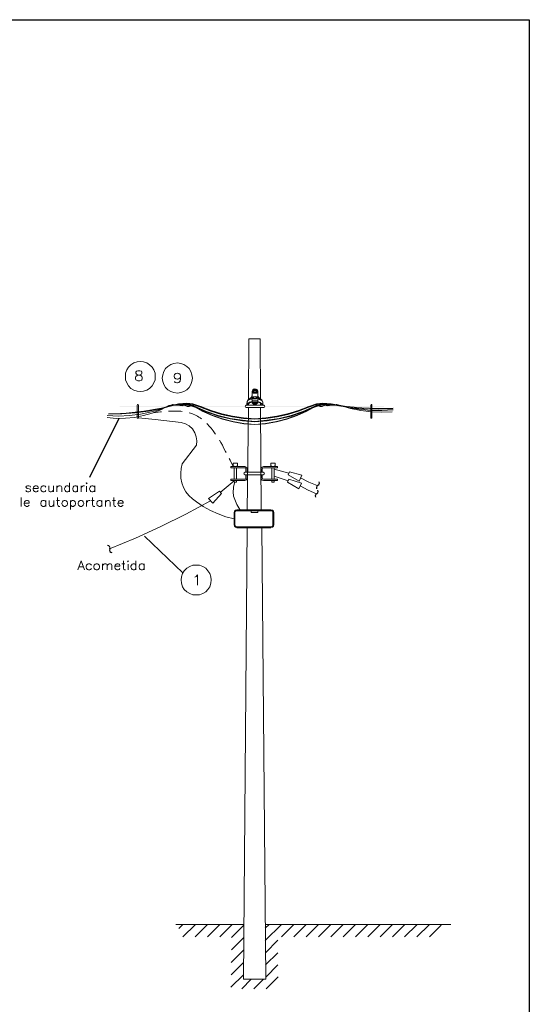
# Paper-space layout 'DGE_BT_007' of a CAD drawing. Header units: millimetres. Extents: x 8 to 202, y 3 to 294.
# Tile 14 of 14: x 106 to 202, y 109 to 294. Entities that reach past the tile are written whole.
import ezdxf

# ---------------------------------------------------------------- set-up
doc = ezdxf.new("R2010")
doc.units = ezdxf.units.MM
for name, color, linetype, lineweight in [('DGE_CONTORNOS', 7, 'Continuous', 0), ('DGE_DATOS', 7, 'Continuous', 0), ('DGE_RELLENO', 7, 'Continuous', 0)]:
    doc.layers.add(name, color=color, linetype=linetype, lineweight=lineweight)

# ---------------------------------------------------------------- blocks, each defined once
blk = doc.blocks.new('DGE_BT_007')
at = {"layer": 'DGE_RELLENO', "true_color": 0x000000}
for points in [[(148.5053, 221.093), (148.5053, 221.1777), (124.8833, 221.093)], [(148.5053, 221.1777), (124.8833, 221.093), (124.8833, 221.1777)], [(152.2307, 221.1777), (152.2307, 221.093), (174.625, 221.1777)], [(152.2307, 221.093), (174.625, 221.1777), (174.625, 221.093)]]:
    blk.add_hatch(color=7, dxfattribs=at).paths.add_polyline_path(points, flags=0)
at = {"layer": 'DGE_CONTORNOS', "lineweight": 25}
for points in [[(7.874, 293.9063), (201.9723, 293.9063)], [(201.9723, 293.9063), (201.9723, 3.2456)]]:
    blk.add_lwpolyline(points, dxfattribs=at)
at = {"layer": 'DGE_CONTORNOS', "lineweight": 5}
for points in [[(149.1403, 222.4054), (149.225, 233.8354)], [(149.225, 233.8354), (151.3417, 233.8354)], [(151.3417, 233.8354), (151.4263, 222.49)], [(131.6143, 226.7233), (131.572, 227.316), (131.3603, 227.951), (131.0217, 228.459), (130.556, 228.9247), (130.048, 229.2634), (129.413, 229.475), (128.8203, 229.5597), (128.1853, 229.475), (127.5503, 229.2634), (127.0423, 228.9247), (126.5767, 228.459), (126.238, 227.951), (126.0263, 227.316), (125.984, 226.7233), (126.0263, 226.0884), (126.238, 225.4957), (126.5767, 224.9454), (127.0423, 224.4797), (127.5503, 224.141), (128.1853, 223.9294), (128.8203, 223.887), (129.413, 223.9294), (130.048, 224.141), (130.556, 224.4797), (131.0217, 224.9454), (131.3603, 225.4957), (131.572, 226.0884), (131.6143, 226.7233)], [(138.5993, 226.427), (138.5147, 227.062), (138.303, 227.6547), (137.9643, 228.205), (137.541, 228.6284), (136.9907, 228.967), (136.398, 229.1787), (135.763, 229.2634), (135.128, 229.1787), (134.5353, 228.967), (133.985, 228.6284), (133.5617, 228.205), (133.223, 227.6547), (133.0113, 227.062), (132.9267, 226.427), (133.0113, 225.792), (133.223, 225.1993), (133.5617, 224.649), (133.985, 224.2257), (134.5353, 223.887), (135.128, 223.6754), (135.763, 223.5907), (136.398, 223.6754), (136.9907, 223.887), (137.541, 224.2257), (137.9643, 224.649), (138.303, 225.1993), (138.5147, 225.792), (138.5993, 226.427)], [(150.368, 224.395), (150.114, 224.3527), (149.9447, 224.1833), (149.86, 223.9294)], [(150.876, 223.9294), (150.8337, 224.1833), (150.622, 224.3527), (150.368, 224.395)], [(149.3943, 222.5747), (149.0557, 222.3207), (148.8863, 221.982), (148.844, 221.5587)], [(149.3943, 222.49), (149.0557, 222.236), (148.8863, 221.8974), (148.844, 221.474)], [(149.86, 222.5323), (149.3943, 222.4477), (148.971, 222.1937)], [(149.3943, 222.5747), (149.6483, 222.744), (149.7753, 222.998), (149.86, 223.2944)], [(149.3943, 222.49), (149.6483, 222.6594), (149.7753, 222.9134), (149.86, 223.2097)], [(150.368, 224.3104), (150.114, 224.268), (149.9447, 224.0987), (149.86, 223.887)], [(149.86, 223.9294), (149.86, 223.252)], [(149.86, 223.887), (149.86, 223.1674)], [(149.86, 222.871), (150.114, 222.871)], [(149.86, 222.871), (149.86, 221.8127)], [(149.86, 222.7864), (150.114, 222.8287)], [(149.86, 222.7864), (149.86, 221.728)], [(150.1987, 222.9134), (150.0717, 222.871), (149.987, 222.744)], [(150.1987, 222.871), (150.0717, 222.7864), (149.987, 222.6594)], [(149.987, 222.744), (150.114, 222.617), (150.2833, 222.5747)], [(149.987, 222.6594), (150.114, 222.5323), (150.2833, 222.49)], [(150.0293, 224.2257), (150.0293, 223.6754)], [(150.7067, 224.2257), (150.0293, 224.2257)], [(150.7067, 224.141), (150.0293, 224.141)], [(150.0293, 224.141), (150.0293, 223.5907)], [(150.7067, 223.6754), (150.0293, 223.6754)], [(150.7067, 223.5907), (150.0293, 223.5907)], [(150.1563, 224.0987), (150.0717, 223.9294), (150.1563, 223.76)], [(150.1563, 224.014), (150.0717, 223.8447), (150.1563, 223.6754)], [(150.622, 224.0987), (150.1563, 224.0987)], [(150.622, 224.014), (150.1563, 224.014)], [(150.5797, 223.76), (150.1563, 223.76)], [(150.5797, 223.6754), (150.1563, 223.6754)], [(150.4103, 222.9557), (150.1987, 222.9134)], [(150.4103, 222.871), (150.1987, 222.871)], [(150.495, 224.0987), (150.368, 224.141), (150.241, 224.0987)], [(150.495, 224.014), (150.368, 224.0563), (150.241, 224.014)], [(150.241, 223.76), (150.368, 223.7177), (150.495, 223.76)], [(150.241, 223.6754), (150.368, 223.633), (150.495, 223.6754)], [(150.4103, 222.5747), (150.2833, 222.5747)], [(150.4103, 222.49), (150.2833, 222.49)], [(150.876, 223.8447), (150.8337, 224.0987), (150.622, 224.268), (150.368, 224.3104)], [(150.749, 222.744), (150.622, 222.9134), (150.4103, 222.9557)], [(150.749, 222.6594), (150.622, 222.8287), (150.4103, 222.871)], [(150.4103, 221.728), (150.876, 221.728), (150.876, 222.7864)], [(150.4103, 222.5747), (150.622, 222.617), (150.749, 222.744)], [(150.4103, 222.49), (150.622, 222.5323), (150.749, 222.6594)], [(150.5797, 223.76), (150.6643, 223.9294), (150.622, 224.0987)], [(150.5797, 223.6754), (150.6643, 223.8447), (150.622, 224.014)], [(150.876, 221.8127), (150.876, 222.871), (150.622, 222.871)], [(150.876, 222.7864), (150.622, 222.7864)], [(150.7067, 224.2257), (150.7067, 223.6754)], [(150.7067, 224.141), (150.7067, 223.5907)], [(150.876, 223.9294), (150.876, 223.2097)], [(150.876, 223.8447), (150.876, 223.1674)], [(150.876, 223.252), (150.9183, 222.998), (151.0877, 222.744), (151.2993, 222.5747)], [(150.876, 223.1674), (150.9183, 222.9134), (151.0877, 222.6594), (151.2993, 222.49)], [(151.765, 222.1514), (151.3417, 222.4054), (150.876, 222.49)], [(151.8497, 221.5587), (151.8497, 221.9397), (151.638, 222.3207), (151.2993, 222.5747)], [(151.8497, 221.474), (151.8497, 221.855), (151.638, 222.236), (151.2993, 222.49)], [(122.555, 219.3997), (124.6717, 219.2727), (126.746, 219.3573), (128.8627, 219.6114), (130.8947, 220.0347), (132.9267, 220.6274), (134.874, 221.4317)], [(122.555, 218.9764), (124.2483, 218.807), (125.984, 218.8493), (127.6773, 219.0187), (129.3707, 219.3573), (131.0217, 219.823), (132.6303, 220.458), (134.1543, 221.2624)], [(122.809, 219.696), (125.3067, 219.696), (127.8467, 219.8653), (130.3443, 220.204), (132.7997, 220.712), (135.255, 221.347)], [(122.8513, 219.6537), (126.1533, 219.823), (129.4553, 220.204), (132.7573, 220.7544), (135.9747, 221.5587)], [(128.2277, 221.347), (128.2277, 218.934), (128.27, 218.8493), (128.397, 218.8493), (128.4393, 218.934), (128.4393, 221.347), (128.397, 221.4317), (128.27, 221.4317), (128.2277, 221.347)], [(136.652, 221.347), (134.9587, 221.3047), (134.9163, 221.3047), (134.1543, 221.2624)], [(136.652, 221.22), (134.9587, 221.4317), (134.874, 221.4317)], [(137.7527, 221.3894), (136.9907, 221.4317), (135.8477, 221.3047), (134.874, 221.4317)], [(138.6417, 221.474), (137.541, 221.601), (135.0433, 221.3894)], [(137.3293, 221.5163), (136.8637, 221.5163), (135.8477, 221.3894), (135.255, 221.347)], [(138.684, 221.5587), (137.541, 221.6857), (135.9747, 221.5587)], [(138.684, 221.1777), (138.43, 221.3047), (138.049, 221.1354), (137.668, 221.22), (137.414, 221.2624), (137.0753, 221.347), (136.652, 221.22)], [(138.6417, 221.3047), (138.3877, 221.22), (138.0067, 221.0507), (137.6257, 221.093), (137.3717, 221.1777), (136.9483, 221.3047), (136.652, 221.347)], [(139.1073, 221.0507), (137.8797, 221.474), (137.3293, 221.5163)], [(139.065, 220.966), (137.7527, 221.3894)], [(140.1233, 220.966), (138.6417, 221.474)], [(138.6417, 221.3047), (140.4197, 220.331), (142.2823, 219.442), (144.2297, 218.7647), (146.2193, 218.2144), (148.2513, 217.8757), (150.3257, 217.664)], [(140.1657, 221.0507), (138.684, 221.5587)], [(138.684, 221.1777), (140.462, 220.204), (142.3247, 219.3573), (144.272, 218.68), (146.2617, 218.172), (148.2937, 217.8333), (150.3257, 217.664)], [(139.065, 220.966), (141.224, 220.0347), (143.4253, 219.2727), (145.669, 218.7224), (147.9973, 218.3413), (150.3257, 218.172)], [(139.1073, 221.0507), (141.224, 220.1194), (143.4253, 219.3997), (145.7113, 218.807), (147.9973, 218.4684), (150.3257, 218.2567)], [(140.1233, 220.966), (142.0707, 220.204), (144.0603, 219.569), (146.1347, 219.1034), (148.209, 218.807), (150.3257, 218.68)], [(140.1657, 221.0507), (142.113, 220.2887), (144.1027, 219.696), (146.1347, 219.2304), (148.209, 218.934), (150.3257, 218.7647)], [(148.717, 221.3047), (148.59, 221.22), (148.5053, 221.093), (148.59, 220.9237), (148.717, 220.8813)], [(152.019, 221.3047), (148.717, 221.3047)], [(152.019, 220.8813), (148.717, 220.8813)], [(148.844, 221.5587), (148.844, 221.5163), (148.9287, 221.5163), (148.971, 221.5587)], [(148.844, 221.474), (148.844, 221.4317), (148.9287, 221.4317), (148.971, 221.474)], [(148.9287, 201.4504), (149.1403, 220.8813)], [(149.86, 222.4477), (149.3943, 222.363), (148.971, 222.109)], [(149.86, 221.982), (149.352, 221.855), (148.971, 221.5587)], [(149.86, 221.8974), (149.352, 221.7704), (148.971, 221.474)], [(149.1403, 221.3047), (149.1403, 221.6434)], [(150.876, 222.1514), (149.86, 222.1514)], [(150.876, 222.0667), (149.86, 222.0667)], [(150.4103, 221.8127), (149.86, 221.8127)], [(150.4103, 221.728), (149.86, 221.728)], [(149.987, 221.6434), (149.987, 221.8127)], [(149.987, 221.5587), (149.987, 221.728)], [(149.987, 221.6434), (150.368, 221.5163), (150.7067, 221.601)], [(149.987, 221.5587), (150.368, 221.4317), (150.7067, 221.5587)], [(150.114, 221.4317), (150.114, 221.5587)], [(150.114, 221.347), (150.114, 221.474)], [(150.5797, 221.4317), (150.114, 221.4317)], [(150.5797, 221.347), (150.114, 221.347)], [(150.3257, 218.7647), (152.4, 218.934), (154.4743, 219.2304), (156.5063, 219.696), (158.5383, 220.2887), (160.4857, 221.0507), (161.925, 221.5587)], [(150.3257, 218.2567), (152.6117, 218.4684), (154.94, 218.807), (157.1837, 219.3997), (159.385, 220.1194), (161.5017, 221.0507), (162.7717, 221.474), (163.2797, 221.5163)], [(150.3257, 218.68), (152.4, 218.807), (154.5167, 219.1034), (156.5487, 219.569), (158.5807, 220.204), (160.528, 220.966), (161.9673, 221.474)], [(150.3257, 218.172), (152.654, 218.3413), (154.94, 218.7224), (157.226, 219.2727), (159.4273, 220.0347), (161.5863, 220.966), (162.8563, 221.3894)], [(150.3257, 217.664), (152.3577, 217.8757), (154.3897, 218.2144), (156.3793, 218.7647), (158.3267, 219.442), (160.1893, 220.331), (162.0097, 221.3047), (162.2213, 221.22), (162.6447, 221.0507), (162.9833, 221.093), (163.2797, 221.1777), (163.6607, 221.3047), (163.957, 221.347)], [(150.3257, 217.664), (152.3577, 217.8333), (154.3897, 218.172), (156.337, 218.68), (158.2843, 219.3573), (160.147, 220.204), (161.9673, 221.1777), (162.179, 221.3047), (162.6023, 221.1354), (162.9833, 221.22), (163.2373, 221.2624), (163.576, 221.347), (163.957, 221.22)], [(150.876, 221.8127), (150.4103, 221.8127)], [(150.5797, 221.5587), (150.5797, 221.4317)], [(150.5797, 221.474), (150.5797, 221.347)], [(150.7067, 221.8127), (150.7067, 221.601)], [(150.7067, 221.728), (150.7067, 221.5587)], [(151.765, 222.0667), (151.3417, 222.3207), (150.876, 222.4477)], [(151.7227, 221.5163), (151.3417, 221.8127), (150.876, 221.982)], [(151.7227, 221.4317), (151.3417, 221.7704), (150.876, 221.8974)], [(151.4263, 221.728), (151.4263, 221.3047)], [(151.4263, 220.8813), (151.5533, 201.4504)], [(151.7227, 221.5163), (151.765, 221.474), (151.8073, 221.474), (151.8497, 221.5587)], [(151.7227, 221.4317), (151.765, 221.3894), (151.8073, 221.3894), (151.8497, 221.474)], [(152.019, 220.8813), (152.146, 220.9237), (152.2307, 221.093), (152.146, 221.22), (152.019, 221.3047)], [(161.925, 221.5587), (163.1103, 221.6857), (164.6767, 221.5587), (167.5553, 221.093), (170.4763, 220.7967), (173.4397, 220.712), (176.3607, 220.7544)], [(161.9673, 221.474), (163.1103, 221.601), (165.5657, 221.3894)], [(162.8563, 221.3894), (163.6607, 221.4317), (164.8037, 221.3047), (165.7773, 221.4317)], [(163.2797, 221.5163), (163.7453, 221.5163), (164.8037, 221.3894), (165.3963, 221.347), (168.1057, 220.8813), (170.815, 220.6274), (173.5667, 220.5427), (176.3183, 220.6274)], [(163.957, 221.22), (165.6503, 221.4317), (165.7773, 221.4317), (167.8517, 220.8813), (169.926, 220.5427), (172.085, 220.331), (174.2017, 220.2887), (176.3607, 220.4157)], [(163.957, 221.347), (165.6503, 221.3047), (165.735, 221.3047), (166.4547, 221.2624), (168.3597, 220.712), (170.2647, 220.331), (172.2543, 220.077), (174.2017, 219.9924), (176.149, 220.077)], [(172.3813, 221.347), (172.3813, 221.4317), (172.212, 221.4317), (172.1697, 221.347)], [(172.1697, 218.934), (172.1697, 221.347)], [(172.3813, 221.347), (172.3813, 218.934)], [(128.4393, 218.934), (131.572, 218.6377), (136.4827, 218.045)], [(132.7573, 220.077), (132.588, 220.0347), (131.2333, 219.9077)], [(136.6943, 220.1194), (136.4403, 220.1617), (136.144, 220.1617), (135.8053, 220.204), (134.5353, 220.204), (134.0697, 220.1617)], [(140.335, 218.7224), (140.081, 218.934), (139.827, 219.061), (139.573, 219.2304), (139.319, 219.3573), (139.0227, 219.5267), (138.7687, 219.6114), (138.4723, 219.7384), (138.2183, 219.823), (137.9643, 219.8653)], [(172.1697, 218.934), (172.212, 218.8493), (172.3813, 218.8493), (172.3813, 218.934)], [(139.3613, 213.7694), (139.446, 214.5737), (139.319, 215.378), (139.0227, 216.14), (138.5993, 216.8597), (137.9643, 217.41), (137.287, 217.791), (136.4827, 218.045)], [(142.9597, 215.8437), (142.875, 215.9284), (142.494, 216.4787), (142.113, 216.9867), (141.9013, 217.2407), (141.6897, 217.4524), (141.478, 217.7063), (141.3087, 217.8757)], [(139.3613, 213.7694), (136.6943, 210.298), (136.4827, 209.409), (136.398, 208.52), (136.4403, 207.5887), (136.6097, 206.6997), (136.9483, 205.8107), (137.3717, 205.0063), (137.922, 204.2867), (138.5993, 203.6517), (139.3613, 203.1014), (140.6313, 202.2547), (142.0283, 201.4927), (143.4253, 200.8577), (144.907, 200.3073), (146.431, 199.9264)], [(144.9493, 212.4147), (144.8223, 212.6264), (144.526, 213.1767), (144.2297, 213.7694), (143.9333, 214.3197), (143.6793, 214.743)], [(146.177, 209.8747), (145.669, 210.9754), (145.4997, 211.2717)], [(148.463, 209.7477), (145.8383, 209.7477)], [(145.8383, 209.7477), (145.8383, 209.4937)], [(146.2617, 209.917), (146.2617, 210.3827)], [(146.2617, 210.3827), (146.685, 210.3827)], [(146.2617, 209.917), (146.431, 209.8323), (146.431, 209.7477)], [(147.066, 210.3827), (146.6427, 210.3827)], [(147.066, 209.917), (146.8967, 209.8323), (146.8967, 209.7477)], [(147.066, 209.917), (147.066, 210.3827)], [(148.9287, 209.282), (148.844, 209.4937), (148.6747, 209.663), (148.463, 209.7477)], [(151.9767, 209.7477), (151.7227, 209.663), (151.5533, 209.4937), (151.511, 209.282)], [(151.9767, 209.7477), (154.6013, 209.7477)], [(153.3737, 209.917), (153.3737, 210.3827)], [(153.3737, 210.3827), (153.797, 210.3827)], [(153.543, 209.8323), (153.3737, 209.917)], [(153.543, 209.7477), (153.543, 209.8323)], [(154.178, 210.3827), (153.7547, 210.3827)], [(154.0087, 209.8323), (154.178, 209.917)], [(154.0087, 209.7477), (154.0087, 209.8323)], [(154.178, 209.917), (154.178, 210.3827)], [(154.6013, 209.7477), (154.6013, 209.4937)], [(148.463, 209.4937), (145.8383, 209.4937)], [(146.431, 207.377), (146.431, 209.4937)], [(146.8967, 207.377), (146.8967, 209.4937)], [(148.5053, 208.6894), (148.336, 208.6047), (148.2513, 208.4777), (148.336, 208.3084), (148.5053, 208.2237)], [(148.6747, 208.6894), (148.6747, 209.282), (148.6323, 209.4514), (148.463, 209.4937)], [(148.5053, 208.6894), (151.9343, 208.6894)], [(148.5053, 208.2237), (151.9343, 208.2237)], [(148.6747, 208.2237), (148.6747, 207.631)], [(148.9287, 208.6894), (148.9287, 209.282)], [(148.9287, 208.2237), (148.9287, 207.631)], [(151.511, 208.6894), (151.511, 209.282)], [(151.511, 208.2237), (151.511, 207.631), (151.5533, 207.377), (151.7227, 207.2077), (151.9767, 207.1653)], [(151.9767, 209.4937), (151.8073, 209.4514), (151.7227, 209.282)], [(151.7227, 208.6894), (151.7227, 209.282)], [(151.7227, 208.2237), (151.7227, 207.631)], [(151.9343, 208.2237), (152.1037, 208.3084), (152.146, 208.4777), (152.1037, 208.6047), (151.9343, 208.6894)], [(151.9767, 209.4937), (154.6013, 209.4937)], [(153.543, 207.377), (153.543, 209.4937)], [(154.0087, 207.377), (154.0087, 209.4937)], [(154.0087, 209.2397), (156.718, 208.52)], [(154.0087, 207.9274), (156.6333, 207.0807)], [(159.1733, 208.139), (158.7077, 207.0384), (156.591, 208.2237), (156.845, 208.774), (159.1733, 208.139)], [(143.8487, 204.8794), (146.431, 207.0807)], [(148.463, 207.377), (145.8383, 207.377)], [(145.8383, 207.1653), (145.8383, 207.377)], [(148.463, 207.1653), (145.8383, 207.1653)], [(147.5317, 201.662), (147.1507, 202.297), (146.9813, 202.5934), (146.8543, 202.932), (146.685, 203.2284), (146.558, 203.567), (146.431, 203.8634), (146.3463, 204.202), (146.304, 204.4983), (146.2617, 204.6677), (146.2617, 205.1757), (146.304, 205.5144), (146.3463, 205.853), (146.3887, 206.1917), (146.558, 206.869)], [(146.8967, 206.8267), (146.431, 206.8267), (146.431, 207.1653)], [(146.8967, 206.8267), (146.8967, 207.1653)], [(148.463, 207.377), (148.6323, 207.4617), (148.6747, 207.631)], [(148.463, 207.1653), (148.6747, 207.2077), (148.844, 207.377), (148.9287, 207.631)], [(151.7227, 207.631), (151.8073, 207.4617), (151.9767, 207.377)], [(151.9767, 207.377), (154.6013, 207.377)], [(151.9767, 207.1653), (154.6013, 207.1653)], [(153.543, 206.8267), (153.543, 207.1653)], [(154.0087, 207.1653), (154.0087, 206.8267), (153.543, 206.8267)], [(154.6013, 207.1653), (154.6013, 207.377)], [(159.0887, 206.615), (158.623, 205.5567), (156.5063, 206.8267), (156.7603, 207.377), (159.0887, 206.615)], [(158.877, 206.1493), (160.3587, 205.345), (161.925, 204.6254)], [(158.9617, 207.631), (160.4857, 206.8267), (162.0943, 206.1917)], [(141.6473, 203.7364), (142.4517, 202.8474), (144.0603, 204.6677), (143.6793, 205.1334), (141.6473, 203.7364)], [(123.0207, 194.2537), (127.889, 196.2857), (132.6727, 198.487), (137.3717, 200.8153), (142.0283, 203.313)], [(146.939, 201.6197), (146.685, 201.535), (146.5157, 201.3657), (146.431, 201.1117)], [(146.431, 198.7834), (146.431, 201.1117)], [(146.939, 201.4504), (146.7697, 201.408), (146.6427, 201.281), (146.6003, 201.1117)], [(146.6003, 198.7834), (146.6003, 201.1117)], [(146.939, 201.6197), (153.3737, 201.6197)], [(146.939, 201.4504), (153.3737, 201.4504)], [(149.6483, 201.6197), (150.876, 201.6197), (150.876, 201.1117), (149.6483, 201.1117), (149.6483, 201.6197)], [(153.924, 201.1117), (153.8393, 201.3657), (153.67, 201.535), (153.3737, 201.6197)], [(153.7547, 201.1117), (153.7123, 201.281), (153.5853, 201.408), (153.3737, 201.4504)], [(153.7547, 201.1117), (153.7547, 198.7834)], [(153.924, 201.1117), (153.924, 198.7834)], [(146.431, 198.7834), (146.5157, 198.5294), (146.685, 198.3177), (146.939, 198.233)], [(146.6003, 198.7834), (146.6427, 198.5717), (146.7697, 198.4447), (146.939, 198.4024)], [(153.3737, 198.4024), (146.939, 198.4024)], [(148.209, 113.2277), (148.9287, 198.4024)], [(151.638, 198.4024), (152.4, 113.2277)], [(153.3737, 198.4024), (153.5853, 198.4447), (153.7123, 198.5717), (153.7547, 198.7834)], [(153.3737, 198.233), (153.67, 198.3177), (153.8393, 198.5294), (153.924, 198.7834)], [(153.3737, 198.233), (146.939, 198.233)], [(142.1553, 188.4117), (142.0707, 189.0044), (141.859, 189.6394), (141.5203, 190.1474), (141.097, 190.613), (140.5467, 190.9517), (139.954, 191.1634), (139.319, 191.2057), (138.684, 191.1634), (138.0913, 190.9517), (137.541, 190.613), (137.0753, 190.1474), (136.7367, 189.6394), (136.5673, 189.0044), (136.4827, 188.4117), (136.5673, 187.7767), (136.7367, 187.1417), (137.0753, 186.6337), (137.541, 186.168), (138.0913, 185.8294), (138.684, 185.6177), (139.319, 185.5754), (139.954, 185.6177), (140.5467, 185.8294), (141.097, 186.168), (141.5203, 186.6337), (141.859, 187.1417), (142.0707, 187.7767), (142.1553, 188.4117)], [(152.4, 113.2277), (148.209, 113.2277)]]:
    blk.add_lwpolyline(points, dxfattribs=at)
at = {"layer": 'DGE_CONTORNOS', "lineweight": 13}
for points in [[(128.3547, 227.7817), (128.0583, 227.697), (127.9737, 227.5277), (127.9737, 227.3583), (128.0583, 227.1467), (128.27, 227.062), (128.6087, 226.9774), (128.905, 226.8927), (129.0743, 226.7233), (129.159, 226.5117), (129.159, 226.2577), (129.0743, 226.0884), (128.9897, 226.0037), (128.6933, 225.919), (128.3547, 225.919), (128.0583, 226.0037), (127.9737, 226.0884), (127.889, 226.2577), (127.889, 226.5117), (127.9737, 226.7233), (128.1853, 226.8927), (128.4393, 226.9774), (128.778, 227.062), (128.9897, 227.1467), (129.0743, 227.3583), (129.0743, 227.5277), (128.9897, 227.697), (128.6933, 227.7817), (128.3547, 227.7817)], [(136.3557, 226.7657), (136.271, 226.4694), (136.0593, 226.3), (135.8053, 226.2153), (135.7207, 226.2153), (135.4667, 226.3), (135.255, 226.4694), (135.1703, 226.7657), (135.1703, 226.8504), (135.255, 227.1044), (135.4667, 227.2737), (135.7207, 227.3583), (135.8053, 227.3583), (136.0593, 227.2737), (136.271, 227.1044), (136.3557, 226.7657), (136.3557, 226.3), (136.271, 225.8344), (136.0593, 225.5804), (135.8053, 225.4957), (135.636, 225.4957), (135.3397, 225.5804), (135.255, 225.7497)], [(108.1617, 205.8954), (108.077, 206.0647), (107.823, 206.107), (107.569, 206.107), (107.3573, 206.0647), (107.2727, 205.8954), (107.3573, 205.726), (107.5267, 205.6413), (107.9077, 205.5567), (108.077, 205.472), (108.1617, 205.345), (108.1617, 205.2604), (108.077, 205.091), (107.823, 205.0063), (107.569, 205.0063), (107.3573, 205.091), (107.2727, 205.2604)], [(108.6273, 205.6413), (109.601, 205.6413), (109.601, 205.8107), (109.5163, 205.98), (109.4317, 206.0647), (109.2623, 206.107), (109.0083, 206.107), (108.8813, 206.0647), (108.712, 205.8954), (108.6273, 205.6413), (108.6273, 205.472), (108.712, 205.2604), (108.8813, 205.091), (109.0083, 205.0063), (109.2623, 205.0063), (109.4317, 205.091), (109.601, 205.2604)], [(111.0403, 205.8954), (110.871, 206.0647), (110.7017, 206.107), (110.4477, 206.107), (110.3207, 206.0647), (110.1513, 205.8954), (110.0667, 205.6413), (110.0667, 205.472), (110.1513, 205.2604), (110.3207, 205.091), (110.4477, 205.0063), (110.7017, 205.0063), (110.871, 205.091), (111.0403, 205.2604)], [(111.5907, 206.107), (111.5907, 205.345), (111.6753, 205.091), (111.8447, 205.0063), (112.0563, 205.0063), (112.2257, 205.091), (112.4797, 205.345)], [(112.4797, 206.107), (112.4797, 205.0063)], [(113.1147, 206.107), (113.1147, 205.0063)], [(113.1147, 205.8107), (113.3263, 206.0647), (113.4957, 206.107), (113.7497, 206.107), (113.919, 206.0647), (114.0037, 205.8107), (114.0037, 205.0063)], [(115.4853, 205.8954), (115.3583, 206.0647), (115.189, 206.107), (114.935, 206.107), (114.7657, 206.0647), (114.6387, 205.8954), (114.554, 205.6413), (114.554, 205.472), (114.6387, 205.2604), (114.7657, 205.091), (114.935, 205.0063), (115.189, 205.0063), (115.3583, 205.091), (115.4853, 205.2604)], [(115.4853, 206.6997), (115.4853, 205.0063)], [(117.0093, 205.8954), (116.8823, 206.0647), (116.713, 206.107), (116.459, 206.107), (116.2897, 206.0647), (116.1627, 205.8954), (116.078, 205.6413), (116.078, 205.472), (116.1627, 205.2604), (116.2897, 205.091), (116.459, 205.0063), (116.713, 205.0063), (116.8823, 205.091), (117.0093, 205.2604)], [(117.0093, 206.107), (117.0093, 205.0063)], [(117.6443, 206.107), (117.6443, 205.0063)], [(117.6443, 205.6413), (117.729, 205.8954), (117.8983, 206.0647), (118.0677, 206.107), (118.3217, 206.107)], [(118.618, 206.615), (118.7027, 206.6997), (118.7873, 206.615), (118.7027, 206.5304), (118.618, 206.615)], [(118.7027, 206.0647), (118.7027, 205.0063)], [(120.2267, 205.8954), (120.0573, 206.0647), (119.888, 206.107), (119.6763, 206.107), (119.507, 206.0647), (119.3377, 205.8954), (119.253, 205.6413), (119.253, 205.472), (119.3377, 205.2604), (119.507, 205.091), (119.6763, 205.0063), (119.888, 205.0063), (120.0573, 205.091), (120.2267, 205.2604)], [(120.2267, 206.107), (120.2267, 205.0063)], [(106.3837, 203.948), (106.3837, 202.2547)], [(113.2417, 203.948), (113.2417, 202.5934), (113.3263, 202.3394), (113.4957, 202.2547), (113.665, 202.2547)], [(119.8033, 203.948), (119.8033, 202.5934), (119.888, 202.3394), (120.0573, 202.2547), (120.2267, 202.2547)], [(123.825, 203.948), (123.825, 202.5934), (123.8673, 202.3394), (124.0367, 202.2547), (124.206, 202.2547)], [(106.934, 202.8897), (107.9077, 202.8897), (107.9077, 203.059), (107.823, 203.2284), (107.7383, 203.313), (107.569, 203.3977), (107.3573, 203.3977), (107.188, 203.313), (107.0187, 203.1437), (106.934, 202.8897), (106.934, 202.7204), (107.0187, 202.5087), (107.188, 202.3394), (107.3573, 202.2547), (107.569, 202.2547), (107.7383, 202.3394), (107.9077, 202.5087)], [(110.998, 203.1437), (110.871, 203.313), (110.7017, 203.3977), (110.4477, 203.3977), (110.2783, 203.313), (110.1513, 203.1437), (110.0667, 202.8897), (110.0667, 202.7204), (110.1513, 202.5087), (110.2783, 202.3394), (110.4477, 202.2547), (110.7017, 202.2547), (110.871, 202.3394), (110.998, 202.5087)], [(110.998, 203.3977), (110.998, 202.2547)], [(111.6753, 203.3977), (111.6753, 202.5934), (111.7177, 202.3394), (111.887, 202.2547), (112.141, 202.2547), (112.3103, 202.3394), (112.522, 202.5934)], [(112.522, 203.3977), (112.522, 202.2547)], [(113.03, 203.3977), (113.5803, 203.3977)], [(114.4693, 203.3977), (114.3, 203.313), (114.1307, 203.1437), (114.046, 202.8897), (114.046, 202.7204), (114.1307, 202.5087), (114.3, 202.3394), (114.4693, 202.2547), (114.681, 202.2547), (114.8503, 202.3394), (115.0197, 202.5087), (115.1043, 202.7204), (115.1043, 202.8897), (115.0197, 203.1437), (114.8503, 203.313), (114.681, 203.3977), (114.4693, 203.3977)], [(115.6547, 203.3977), (115.6547, 201.7044)], [(115.6547, 203.1437), (115.824, 203.313), (115.9933, 203.3977), (116.205, 203.3977), (116.3743, 203.313), (116.5437, 203.1437), (116.6283, 202.8897), (116.6283, 202.7204), (116.5437, 202.5087), (116.3743, 202.3394), (116.205, 202.2547), (115.9933, 202.2547), (115.824, 202.3394), (115.6547, 202.5087)], [(117.475, 203.3977), (117.348, 203.313), (117.1787, 203.1437), (117.094, 202.8897), (117.094, 202.7204), (117.1787, 202.5087), (117.348, 202.3394), (117.475, 202.2547), (117.729, 202.2547), (117.8983, 202.3394), (118.0677, 202.5087), (118.1523, 202.7204), (118.1523, 202.8897), (118.0677, 203.1437), (117.8983, 203.313), (117.729, 203.3977), (117.475, 203.3977)], [(118.7027, 203.3977), (118.7027, 202.2547)], [(118.7027, 202.8897), (118.7873, 203.1437), (118.9143, 203.313), (119.0837, 203.3977), (119.3377, 203.3977)], [(119.5917, 203.3977), (120.142, 203.3977)], [(121.5813, 203.1437), (121.412, 203.313), (121.2427, 203.3977), (121.031, 203.3977), (120.8617, 203.313), (120.6923, 203.1437), (120.6077, 202.8897), (120.6077, 202.7204), (120.6923, 202.5087), (120.8617, 202.3394), (121.031, 202.2547), (121.2427, 202.2547), (121.412, 202.3394), (121.5813, 202.5087)], [(121.5813, 203.3977), (121.5813, 202.2547)], [(122.2163, 203.3977), (122.2163, 202.2547)], [(122.2163, 203.059), (122.4703, 203.313), (122.5973, 203.3977), (122.8513, 203.3977), (123.0207, 203.313), (123.1053, 203.059), (123.1053, 202.2547)], [(123.571, 203.3977), (124.1213, 203.3977)], [(124.587, 202.8897), (125.5607, 202.8897), (125.5607, 203.059), (125.476, 203.2284), (125.3913, 203.313), (125.2643, 203.3977), (125.0103, 203.3977), (124.841, 203.313), (124.6717, 203.1437), (124.587, 202.8897), (124.587, 202.7204), (124.6717, 202.5087), (124.841, 202.3394), (125.0103, 202.2547), (125.2643, 202.2547), (125.3913, 202.3394), (125.5607, 202.5087)], [(117.0517, 190.3167), (117.6867, 192.01), (118.3217, 190.3167)], [(119.5917, 191.2057), (119.4223, 191.375), (119.2953, 191.4597), (119.0413, 191.4597), (118.872, 191.375), (118.7027, 191.2057), (118.618, 190.994), (118.618, 190.8247), (118.7027, 190.5707), (118.872, 190.4014), (119.0413, 190.3167), (119.2953, 190.3167), (119.4223, 190.4014), (119.5917, 190.5707)], [(120.4807, 191.4597), (120.3113, 191.375), (120.142, 191.2057), (120.0573, 190.994), (120.0573, 190.8247), (120.142, 190.5707), (120.3113, 190.4014), (120.4807, 190.3167), (120.7347, 190.3167), (120.8617, 190.4014), (121.031, 190.5707), (121.1157, 190.8247), (121.1157, 190.994), (121.031, 191.2057), (120.8617, 191.375), (120.7347, 191.4597), (120.4807, 191.4597)], [(121.666, 191.4597), (121.666, 190.3167)], [(121.666, 191.121), (121.92, 191.375), (122.0893, 191.4597), (122.301, 191.4597), (122.4703, 191.375), (122.555, 191.121), (122.555, 190.3167)], [(122.555, 191.121), (122.809, 191.375), (122.936, 191.4597), (123.19, 191.4597), (123.3593, 191.375), (123.444, 191.121), (123.444, 190.3167)], [(123.9943, 190.994), (124.968, 190.994), (124.968, 191.121), (124.8833, 191.2903), (124.7987, 191.375), (124.6293, 191.4597), (124.3753, 191.4597), (124.2483, 191.375), (124.079, 191.2057), (123.9943, 190.994), (123.9943, 190.8247), (124.079, 190.5707), (124.2483, 190.4014), (124.3753, 190.3167), (124.6293, 190.3167), (124.7987, 190.4014), (124.968, 190.5707)], [(125.349, 191.4597), (125.8993, 191.4597)], [(125.603, 192.01), (125.603, 190.6554), (125.6877, 190.4014), (125.8147, 190.3167), (125.984, 190.3167)], [(126.4073, 191.9254), (126.492, 192.01), (126.5343, 191.9254), (126.492, 191.8407), (126.4073, 191.9254)], [(126.492, 191.375), (126.492, 190.3167)], [(127.9737, 191.2057), (127.8467, 191.375), (127.6773, 191.4597), (127.4233, 191.4597), (127.254, 191.375), (127.127, 191.2057), (127.0423, 190.994), (127.0423, 190.8247), (127.127, 190.5707), (127.254, 190.4014), (127.4233, 190.3167), (127.6773, 190.3167), (127.8467, 190.4014), (127.9737, 190.5707)], [(127.9737, 192.01), (127.9737, 190.3167)], [(129.4977, 191.2057), (129.3707, 191.375), (129.2013, 191.4597), (128.9473, 191.4597), (128.778, 191.375), (128.651, 191.2057), (128.5663, 190.994), (128.5663, 190.8247), (128.651, 190.5707), (128.778, 190.4014), (128.9473, 190.3167), (129.2013, 190.3167), (129.3707, 190.4014), (129.4977, 190.5707)], [(129.4977, 191.4597), (129.4977, 190.3167)], [(117.2633, 190.9094), (118.0677, 190.9094)], [(139.065, 188.962), (139.2767, 189.0467), (139.5307, 189.343), (139.5307, 187.438)], [(148.2937, 123.557), (135.4667, 123.557)], [(187.2403, 123.557), (152.3153, 123.557)]]:
    blk.add_lwpolyline(points, dxfattribs=at)
at = {"layer": 'DGE_CONTORNOS', "lineweight": 30}
for points in [[(124.7563, 218.807), (119.253, 207.7157)], [(162.2213, 206.234), (162.0097, 206.0647), (161.925, 205.8107), (161.9673, 205.5567)], [(162.2213, 206.234), (162.3907, 206.361), (162.4753, 206.615), (162.433, 206.869)], [(162.0097, 204.6677), (161.798, 204.4983), (161.7133, 204.2444), (161.7557, 203.9903)], [(162.0097, 204.6677), (162.179, 204.7947), (162.2637, 205.0487), (162.2213, 205.3027)], [(129.5823, 196.6667), (136.8213, 189.7663)], [(123.063, 194.2537), (123.1053, 194.4653), (123.0207, 194.677), (122.8513, 194.8464), (122.6397, 194.8887)], [(123.063, 194.2537), (123.0207, 193.9997), (123.063, 193.788), (123.2323, 193.6187), (123.444, 193.5764)], [(136.0593, 122.795), (136.8213, 123.557)], [(136.8213, 121.2287), (139.1497, 123.557)], [(139.1073, 121.2287), (141.4357, 123.557)], [(141.4357, 121.2287), (143.764, 123.557)], [(143.764, 121.2287), (146.0923, 123.557)], [(145.923, 121.1017), (148.2937, 123.43)], [(152.3153, 120.509), (155.3633, 123.557)], [(152.3153, 122.8374), (153.035, 123.557)], [(155.3633, 121.2287), (157.6917, 123.557)], [(157.6493, 121.2287), (160.02, 123.557)], [(159.9777, 121.2287), (162.306, 123.557)], [(162.306, 121.2287), (164.6343, 123.557)], [(164.6343, 121.2287), (166.9627, 123.557)], [(166.9627, 121.2287), (169.291, 123.557)], [(169.2487, 121.2287), (171.577, 123.557)], [(171.577, 121.2287), (173.9053, 123.557)], [(173.9053, 121.2287), (176.2337, 123.557)], [(176.2337, 121.2287), (178.562, 123.557)], [(178.5197, 121.2287), (180.8903, 123.557)], [(180.848, 121.2287), (183.1763, 123.557)], [(183.1763, 121.2287), (185.3777, 123.43)], [(145.923, 118.731), (148.2513, 121.1017)], [(152.3577, 118.223), (154.6437, 120.5514)], [(145.8807, 116.4027), (148.2513, 118.7734)], [(152.3577, 115.937), (154.686, 118.223)], [(145.8807, 114.0743), (148.209, 116.4027)], [(152.4, 113.6087), (154.686, 115.937)], [(145.8383, 111.746), (148.209, 114.0743)], [(147.8703, 111.4074), (149.6483, 113.2277)], [(150.1563, 111.4074), (151.9767, 113.2277)], [(152.4847, 111.4074), (154.7283, 113.651)]]:
    blk.add_lwpolyline(points, dxfattribs=at)
at = {"layer": 'DGE_DATOS', "flags": 1}
for tag, p in [('NORMA', (12, -5)), ('LAMINA', (12, -8)), ('PAGINA_PDF', (12, -11))]:
    blk.add_attdef(tag, p, '', height=1.5, dxfattribs=at)

psp = doc.layouts.new('DGE_BT_007')

# ---------------------------------------------------------------- block references
psp.add_blockref('DGE_BT_007', (0, 0))

doc.saveas('drawing.dxf')
